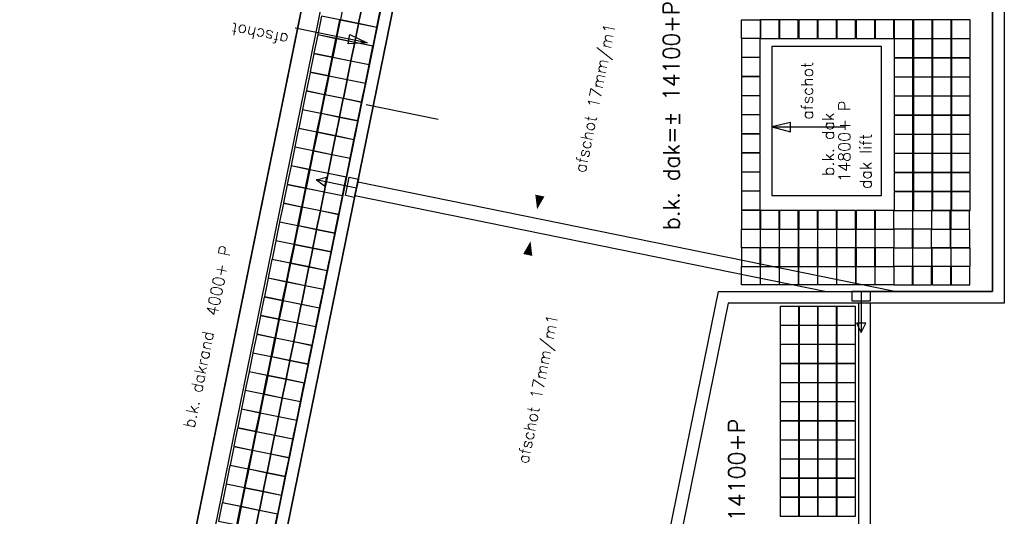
# Model space of a CAD drawing. Extents: x -101594 to 410648, y -2831 to 169921.
# Tile 7 of 31: x -82531 to -61409, y 69114 to 79773. Entities that reach past the tile are written whole.
import ezdxf
from ezdxf.enums import TextEntityAlignment as Align

# ---------------------------------------------------------------- set-up
doc = ezdxf.new("R2010")
doc.units = 0
doc.header["$LTSCALE"] = 50
doc.header["$MEASUREMENT"] = 0
for name, color, linetype in [('A--01A1_ACEER', 1, 'CONTINUOUS'), ('A--L27-A2-_DAKEN', 2, 'CONTINUOUS'), ('A--L27A08_OPPERVL-DAKBEG', 9, 'CONTINUOUS'), ('A--L27A1_DAKEN', 1, 'CONTINUOUS'), ('A--L27A2_DAKEN', 2, 'CONTINUOUS'), ('A--L27A4_DAKEN', 4, 'CONTINUOUS'), ('A--T01A-25_TEKST', 2, 'CONTINUOUS'), ('A--T01A-35_TEKST', 3, 'CONTINUOUS'), ('BETONTEGELS', 1, 'CONTINUOUS')]:
    doc.layers.add(name, color=color, linetype=linetype)
doc.styles.add('HIEMSTRA', font='romans.shx')

msp = doc.modelspace()

# ---------------------------------------------------------------- linework, layer by layer
at = {"layer": 'A--01A1_ACEER'}
msp.add_line((-75340, 75998.8), (-75280.1, 76292.8), dxfattribs=at)
at = {"layer": 'A--01A1_ACEER', "color": 6}
msp.add_lwpolyline([(-82530.7, 50317.2), (-81093.2, 57374.1), (-75774.3, 83485.4)], dxfattribs=at)
at = {"layer": 'A--L27-A2-_DAKEN'}
for p, q in [((-75307.3, 76155.3), (-76168.5, 76336.8)), ((-64480.5, 73938.1), (-64480.5, 73058.1))]:
    msp.add_line(p, q, dxfattribs=at)
for points in [[(-76168.5, 76336.8), (-76168.5, 76336.8), (-75952.1, 76393.4), (-75993.4, 76197.7)], [(-75544.3, 76000.9), (-75461.8, 76392.3), (-75266.1, 76351), (-75348.6, 75959.6)], [(-64680.5, 73738.1), (-64280.5, 73738.1), (-64280.5, 73938.1), (-64680.5, 73938.1)], [(-64480.5, 73058.1), (-64480.5, 73058.1), (-64380.5, 73258.1), (-64580.5, 73258.1)]]:
    msp.add_lwpolyline(points, close=True, dxfattribs=at)
at = {"layer": 'A--L27A08_OPPERVL-DAKBEG'}
msp.add_lwpolyline([(-75589.6, 94361.5), (-75589.6, 84392.6), (-81093.2, 57374.1), (-80701.3, 57294.2), (-80721.3, 57196.3), (-79251.3, 56896.8), (-78338.1, 61400.8), (-78559.5, 61445.9), (-71854.6, 94361.5)], close=True, dxfattribs=at)
at = {"layer": 'A--L27A1_DAKEN'}
for p, q in [((-75075.3, 79273.8), (-76620.8, 79588.6)), ((-73552.9, 77629.4), (-75098.4, 77944.2)), ((-66394.5, 77471.2), (-64817.3, 77471.2)), ((-75280.1, 76292.8), (-63790.3, 73952.3)), ((-75340, 75998.8), (-65223.8, 73938.1))]:
    msp.add_line(p, q, dxfattribs=at)
for points in [[(-67540.3, 73938.1), (-64530.5, 73938.1), (-61659.4, 73938.1), (-61659.4, 94146.3), (-71245.5, 96099), (-78264.7, 61640.9), (-70372.7, 60033.3), (-69734.6, 63165.9), (-67540.3, 73938.1)], [(-72140.2, 93961.5), (-75189.6, 93961.5), (-75189.6, 84352.2), (-80661.4, 57490.2)], [(-69467.6, 63224.3), (-64530.5, 64303.9), (-64530.5, 73688.1)]]:
    msp.add_lwpolyline(points, dxfattribs=at)
for points in [[(-70444.3, 80554, 0, 0, 0), (-71432, 75703.5, 0, 200, 0), (-71372.1, 75997.5, 0, 0, 0)], [(-72560.1, 70167.3, 0, 0, 0), (-71572.4, 75017.7, 0, 200, 0), (-71632.2, 74723.8, 0, 0, 0)], [(-72600, 69971.3, 0, 0, 0), (-73587.7, 65120.8, 0, 200, 0), (-73527.8, 65414.8, 0, 0, 0)]]:
    msp.add_lwpolyline(points, format="xyseb", dxfattribs=at)
for points in [[(-75447.3, 79451.6), (-75075.3, 79273.8), (-75075.3, 79273.8), (-75487.2, 79255.6)], [(-65994.1, 77569.5), (-66394.5, 77471.2), (-66394.5, 77471.2), (-65995, 77369.5)]]:
    msp.add_lwpolyline(points, close=True, dxfattribs=at)
at = {"layer": 'A--L27A2_DAKEN'}
msp.add_lwpolyline([(-71854.6, 94361.5), (-75589.6, 94361.5), (-75589.6, 84392.6), (-81053.3, 57570.1)], dxfattribs=at)
at = {"layer": 'A--L27A4_DAKEN', "color": 5}
for p, q in [((-67336.1, 73688.1), (-69522.2, 62956.4)), ((-64280.5, 73688.1), (-67336.1, 73688.1))]:
    msp.add_line(p, q, dxfattribs=at)
at = {"layer": 'A--L27A4_DAKEN'}
msp.add_line((-64280.5, 64102.7), (-64280.5, 73688.1), dxfattribs=at)
at = {"layer": 'A--L27A4_DAKEN', "color": 5}
msp.add_lwpolyline([(-69522.2, 62956.4), (-70177.7, 59738.5), (-78559.5, 61445.9), (-71440.6, 96393.9), (-61409.4, 94350.5), (-61409.4, 73688.1), (-64280.5, 73688.1)], dxfattribs=at)
at = {"layer": 'A--L27A4_DAKEN'}
msp.add_lwpolyline([(-69734.6, 63165.9), (-70372.7, 60033.3), (-78264.7, 61640.9), (-71245.5, 96099), (-61659.4, 94146.3), (-61659.4, 73938.1), (-64530.5, 73938.1)], dxfattribs=at)
at = {"layer": 'A--L27A4_DAKEN', "color": 5}
msp.add_lwpolyline([(-66394.5, 75996.8), (-64044.5, 75996.8), (-64044.5, 79197.2), (-66394.5, 79197.2)], close=True, dxfattribs=at)
at = {"layer": 'BETONTEGELS'}
for points in [[(-75180.6, 80087.2), (-75572.5, 80167), (-75652.4, 79775.1), (-75260.4, 79695.2)], [(-74788.6, 80007.3), (-75180.6, 80087.2), (-75260.4, 79695.2), (-74868.5, 79615.4)], [(-75664.2, 79767.3), (-76056.1, 79847.1), (-76136, 79455.1), (-75744, 79375.3)], [(-75262.4, 79685.4), (-75654.4, 79765.3), (-75734.2, 79373.3), (-75342.3, 79293.5)], [(-74870.5, 79605.6), (-75262.4, 79685.4), (-75342.3, 79293.5), (-74950.3, 79213.6)], [(-66649.6, 79369.2), (-67049.6, 79369.2), (-67049.6, 79769.2), (-66649.6, 79769.2)], [(-66239.6, 79769.2), (-66639.6, 79769.2), (-66639.6, 79369.2), (-66239.6, 79369.2)], [(-65829.6, 79769.2), (-66229.6, 79769.2), (-66229.6, 79369.2), (-65829.6, 79369.2)], [(-65419.6, 79769.2), (-65819.6, 79769.2), (-65819.6, 79369.2), (-65419.6, 79369.2)], [(-65009.6, 79769.2), (-65409.6, 79769.2), (-65409.6, 79369.2), (-65009.6, 79369.2)], [(-64599.6, 79769.2), (-64999.6, 79769.2), (-64999.6, 79369.2), (-64599.6, 79369.2)], [(-64189.6, 79769.2), (-64589.6, 79769.2), (-64589.6, 79369.2), (-64189.6, 79369.2)], [(-63779.6, 79769.2), (-64179.6, 79769.2), (-64179.6, 79369.2), (-63779.6, 79369.2)], [(-63369.6, 79769.2), (-63769.6, 79769.2), (-63769.6, 79369.2), (-63369.6, 79369.2)], [(-62959.6, 79769.2), (-63359.6, 79769.2), (-63359.6, 79369.2), (-62959.6, 79369.2)], [(-62549.6, 79769.2), (-62949.6, 79769.2), (-62949.6, 79369.2), (-62549.6, 79369.2)], [(-62139.6, 79769.2), (-62539.6, 79769.2), (-62539.6, 79369.2), (-62139.6, 79369.2)], [(-75746, 79365.5), (-76138, 79445.3), (-76217.8, 79053.4), (-75825.8, 78973.6)], [(-75344.3, 79283.7), (-75736.2, 79363.5), (-75816, 78971.6), (-75424.1, 78891.7)], [(-74952.3, 79203.8), (-75344.3, 79283.7), (-75424.1, 78891.7), (-75032.1, 78811.9)], [(-66649.6, 79369.2), (-67049.6, 79369.2), (-67049.6, 78969.2), (-66649.6, 78969.2)], [(-63369.6, 79359.2), (-63769.6, 79359.2), (-63769.6, 78959.2), (-63369.6, 78959.2)], [(-62959.6, 79359.2), (-63359.6, 79359.2), (-63359.6, 78959.2), (-62959.6, 78959.2)], [(-62549.6, 79359.2), (-62949.6, 79359.2), (-62949.6, 78959.2), (-62549.6, 78959.2)], [(-62139.6, 79359.2), (-62539.6, 79359.2), (-62539.6, 78959.2), (-62139.6, 78959.2)], [(-75827.8, 78963.8), (-76219.8, 79043.6), (-76299.6, 78651.6), (-75907.7, 78571.8)], [(-75426.1, 78881.9), (-75818, 78961.8), (-75897.9, 78569.8), (-75505.9, 78490)], [(-75034.1, 78802.1), (-75426.1, 78881.9), (-75505.9, 78490), (-75114, 78410.1)], [(-66649.6, 78959.2), (-67049.6, 78959.2), (-67049.6, 78559.2), (-66649.6, 78559.2)], [(-63369.6, 78949.2), (-63769.6, 78949.2), (-63769.6, 78549.2), (-63369.6, 78549.2)], [(-62959.6, 78949.2), (-63359.6, 78949.2), (-63359.6, 78549.2), (-62959.6, 78549.2)], [(-62549.6, 78949.2), (-62949.6, 78949.2), (-62949.6, 78549.2), (-62549.6, 78549.2)], [(-62139.6, 78949.2), (-62539.6, 78949.2), (-62539.6, 78549.2), (-62139.6, 78549.2)], [(-75909.7, 78562), (-76301.6, 78641.8), (-76381.5, 78249.9), (-75989.5, 78170.1)], [(-75507.9, 78480.2), (-75899.9, 78560), (-75979.7, 78168.1), (-75587.8, 78088.2)], [(-75116, 78400.3), (-75507.9, 78480.2), (-75587.8, 78088.2), (-75195.8, 78008.4)], [(-66649.6, 78549.2), (-67049.6, 78549.2), (-67049.6, 78149.2), (-66649.6, 78149.2)], [(-63369.6, 78539.2), (-63769.6, 78539.2), (-63769.6, 78139.2), (-63369.6, 78139.2)], [(-62959.6, 78539.2), (-63359.6, 78539.2), (-63359.6, 78139.2), (-62959.6, 78139.2)], [(-62549.6, 78539.2), (-62949.6, 78539.2), (-62949.6, 78139.2), (-62549.6, 78139.2)], [(-62139.6, 78539.2), (-62539.6, 78539.2), (-62539.6, 78139.2), (-62139.6, 78139.2)], [(-75991.5, 78160.3), (-76383.5, 78240.1), (-76463.3, 77848.1), (-76071.4, 77768.3)], [(-75589.8, 78078.4), (-75981.7, 78158.3), (-76061.6, 77766.3), (-75669.6, 77686.5)], [(-75197.8, 77998.6), (-75589.8, 78078.4), (-75669.6, 77686.5), (-75277.7, 77606.6)], [(-66649.6, 78139.2), (-67049.6, 78139.2), (-67049.6, 77739.2), (-66649.6, 77739.2)], [(-63369.6, 78129.2), (-63769.6, 78129.2), (-63769.6, 77729.2), (-63369.6, 77729.2)], [(-62959.6, 78129.2), (-63359.6, 78129.2), (-63359.6, 77729.2), (-62959.6, 77729.2)], [(-62549.6, 78129.2), (-62949.6, 78129.2), (-62949.6, 77729.2), (-62549.6, 77729.2)], [(-62139.6, 78129.2), (-62539.6, 78129.2), (-62539.6, 77729.2), (-62139.6, 77729.2)], [(-76073.4, 77758.5), (-76465.3, 77838.3), (-76545.1, 77446.4), (-76153.2, 77366.6)], [(-75671.6, 77676.7), (-76063.6, 77756.5), (-76143.4, 77364.6), (-75751.4, 77284.7)], [(-66649.6, 77729.2), (-67049.6, 77729.2), (-67049.6, 77329.2), (-66649.6, 77329.2)], [(-75279.7, 77596.8), (-75671.6, 77676.7), (-75751.4, 77284.7), (-75359.5, 77204.9)], [(-63369.6, 77719.2), (-63769.6, 77719.2), (-63769.6, 77319.2), (-63369.6, 77319.2)], [(-62959.6, 77719.2), (-63359.6, 77719.2), (-63359.6, 77319.2), (-62959.6, 77319.2)], [(-62549.6, 77719.2), (-62949.6, 77719.2), (-62949.6, 77319.2), (-62549.6, 77319.2)], [(-62139.6, 77719.2), (-62539.6, 77719.2), (-62539.6, 77319.2), (-62139.6, 77319.2)], [(-76155.2, 77356.8), (-76547.1, 77436.6), (-76627, 77044.6), (-76235, 76964.8)], [(-75753.4, 77274.9), (-76145.4, 77354.8), (-76225.2, 76962.8), (-75833.3, 76883)], [(-66649.6, 77319.2), (-67049.6, 77319.2), (-67049.6, 76919.2), (-66649.6, 76919.2)], [(-63369.6, 77309.2), (-63769.6, 77309.2), (-63769.6, 76909.2), (-63369.6, 76909.2)], [(-62959.6, 77309.2), (-63359.6, 77309.2), (-63359.6, 76909.2), (-62959.6, 76909.2)], [(-62549.6, 77309.2), (-62949.6, 77309.2), (-62949.6, 76909.2), (-62549.6, 76909.2)], [(-62139.6, 77309.2), (-62539.6, 77309.2), (-62539.6, 76909.2), (-62139.6, 76909.2)], [(-75361.5, 77195.1), (-75753.4, 77274.9), (-75833.3, 76883), (-75441.3, 76803.1)], [(-76237, 76955), (-76629, 77034.8), (-76708.8, 76642.9), (-76316.9, 76563.1)], [(-75835.3, 76873.2), (-76227.2, 76953), (-76307.1, 76561.1), (-75915.1, 76481.2)], [(-66649.6, 76909.2), (-67049.6, 76909.2), (-67049.6, 76509.2), (-66649.6, 76509.2)], [(-63369.6, 76899.2), (-63769.6, 76899.2), (-63769.6, 76499.2), (-63369.6, 76499.2)], [(-62959.6, 76899.2), (-63359.6, 76899.2), (-63359.6, 76499.2), (-62959.6, 76499.2)], [(-62549.6, 76899.2), (-62949.6, 76899.2), (-62949.6, 76499.2), (-62549.6, 76499.2)], [(-62139.6, 76899.2), (-62539.6, 76899.2), (-62539.6, 76499.2), (-62139.6, 76499.2)], [(-75443.3, 76793.3), (-75835.3, 76873.2), (-75915.1, 76481.2), (-75523.2, 76401.4)], [(-76318.9, 76553.3), (-76710.8, 76633.1), (-76790.7, 76241.1), (-76398.7, 76161.3)], [(-75917.1, 76471.4), (-76309.1, 76551.3), (-76388.9, 76159.3), (-75997, 76079.5)], [(-75525.2, 76391.6), (-75917.1, 76471.4), (-75997, 76079.5), (-75605, 75999.6)], [(-66649.6, 76499.2), (-67049.6, 76499.2), (-67049.6, 76099.2), (-66649.6, 76099.2)], [(-63369.6, 76489.2), (-63769.6, 76489.2), (-63769.6, 76089.2), (-63369.6, 76089.2)], [(-62959.6, 76489.2), (-63359.6, 76489.2), (-63359.6, 76089.2), (-62959.6, 76089.2)], [(-62549.6, 76489.2), (-62949.6, 76489.2), (-62949.6, 76089.2), (-62549.6, 76089.2)], [(-62139.6, 76489.2), (-62539.6, 76489.2), (-62539.6, 76089.2), (-62139.6, 76089.2)], [(-76400.7, 76151.5), (-76792.7, 76231.3), (-76872.5, 75839.4), (-76480.5, 75759.6)], [(-75999, 76069.7), (-76390.9, 76149.5), (-76470.7, 75757.6), (-76078.8, 75677.7)], [(-75607, 75989.8), (-75999, 76069.7), (-76078.8, 75677.7), (-75686.8, 75597.9)], [(-66649.6, 76089.2), (-67049.6, 76089.2), (-67049.6, 75689.2), (-66649.6, 75689.2)], [(-63369.6, 76079.2), (-63769.6, 76079.2), (-63769.6, 75679.2), (-63369.6, 75679.2)], [(-62959.6, 76079.2), (-63359.6, 76079.2), (-63359.6, 75679.2), (-62959.6, 75679.2)], [(-62549.6, 76079.2), (-62949.6, 76079.2), (-62949.6, 75679.2), (-62549.6, 75679.2)], [(-62139.6, 76079.2), (-62539.6, 76079.2), (-62539.6, 75679.2), (-62139.6, 75679.2)], [(-76482.5, 75749.8), (-76874.5, 75829.6), (-76954.3, 75437.6), (-76562.4, 75357.8)], [(-76080.8, 75667.9), (-76472.7, 75747.8), (-76552.6, 75355.8), (-76160.6, 75276)], [(-75688.8, 75588.1), (-76080.8, 75667.9), (-76160.6, 75276), (-75768.7, 75196.1)], [(-66649.6, 75679.2), (-67049.6, 75679.2), (-67049.6, 75279.2), (-66649.6, 75279.2)], [(-66239.6, 75679.2), (-66639.6, 75679.2), (-66639.6, 75279.2), (-66239.6, 75279.2)], [(-65829.6, 75679.2), (-66229.6, 75679.2), (-66229.6, 75279.2), (-65829.6, 75279.2)], [(-65419.6, 75679.2), (-65819.6, 75679.2), (-65819.6, 75279.2), (-65419.6, 75279.2)], [(-65009.6, 75679.2), (-65409.6, 75679.2), (-65409.6, 75279.2), (-65009.6, 75279.2)], [(-64599.6, 75679.2), (-64999.6, 75679.2), (-64999.6, 75279.2), (-64599.6, 75279.2)], [(-64189.6, 75679.2), (-64589.6, 75679.2), (-64589.6, 75279.2), (-64189.6, 75279.2)], [(-63779.6, 75679.2), (-64179.6, 75679.2), (-64179.6, 75279.2), (-63779.6, 75279.2)], [(-63779.6, 75679.2), (-63379.6, 75679.2), (-63379.6, 75279.2), (-63779.6, 75279.2)], [(-63369.6, 75679.2), (-62969.6, 75679.2), (-62969.6, 75279.2), (-63369.6, 75279.2)], [(-62569.6, 75679.2), (-62969.6, 75679.2), (-62969.6, 75279.2), (-62569.6, 75279.2)], [(-62159.6, 75679.2), (-62559.6, 75679.2), (-62559.6, 75279.2), (-62159.6, 75279.2)], [(-76564.4, 75348), (-76956.3, 75427.8), (-77036.2, 75035.9), (-76644.2, 74956.1)], [(-76162.6, 75266.2), (-76554.6, 75346), (-76634.4, 74954.1), (-76242.5, 74874.2)], [(-75770.7, 75186.3), (-76162.6, 75266.2), (-76242.5, 74874.2), (-75850.5, 74794.4)], [(-66649.6, 74879.2), (-67049.6, 74879.2), (-67049.6, 75279.2), (-66649.6, 75279.2)], [(-66239.6, 74879.2), (-66639.6, 74879.2), (-66639.6, 75279.2), (-66239.6, 75279.2)], [(-65829.6, 74879.2), (-66229.6, 74879.2), (-66229.6, 75279.2), (-65829.6, 75279.2)], [(-65419.6, 74879.2), (-65819.6, 74879.2), (-65819.6, 75279.2), (-65419.6, 75279.2)], [(-65009.6, 74879.2), (-65409.6, 74879.2), (-65409.6, 75279.2), (-65009.6, 75279.2)], [(-64599.6, 74879.2), (-64999.6, 74879.2), (-64999.6, 75279.2), (-64599.6, 75279.2)], [(-64189.6, 74879.2), (-64589.6, 74879.2), (-64589.6, 75279.2), (-64189.6, 75279.2)], [(-63779.6, 74879.2), (-64179.6, 74879.2), (-64179.6, 75279.2), (-63779.6, 75279.2)], [(-63779.6, 74879.2), (-63379.6, 74879.2), (-63379.6, 75279.2), (-63779.6, 75279.2)], [(-63369.6, 74879.2), (-62969.6, 74879.2), (-62969.6, 75279.2), (-63369.6, 75279.2)], [(-62569.6, 74879.2), (-62969.6, 74879.2), (-62969.6, 75279.2), (-62569.6, 75279.2)], [(-62159.6, 74879.2), (-62559.6, 74879.2), (-62559.6, 75279.2), (-62159.6, 75279.2)], [(-76646.2, 74946.3), (-77038.2, 75026.1), (-77118, 74634.1), (-76726.1, 74554.3)], [(-76244.5, 74864.4), (-76636.4, 74944.3), (-76716.3, 74552.3), (-76324.3, 74472.5)], [(-75852.5, 74784.6), (-76244.5, 74864.4), (-76324.3, 74472.5), (-75932.4, 74392.6)], [(-66649.6, 74879.2), (-67049.6, 74879.2), (-67049.6, 74479.2), (-66649.6, 74479.2)], [(-66239.6, 74879.2), (-66639.6, 74879.2), (-66639.6, 74479.2), (-66239.6, 74479.2)], [(-65829.6, 74879.2), (-66229.6, 74879.2), (-66229.6, 74479.2), (-65829.6, 74479.2)], [(-65419.6, 74879.2), (-65819.6, 74879.2), (-65819.6, 74479.2), (-65419.6, 74479.2)], [(-65009.6, 74879.2), (-65409.6, 74879.2), (-65409.6, 74479.2), (-65009.6, 74479.2)], [(-64599.6, 74879.2), (-64999.6, 74879.2), (-64999.6, 74479.2), (-64599.6, 74479.2)], [(-64189.6, 74879.2), (-64589.6, 74879.2), (-64589.6, 74479.2), (-64189.6, 74479.2)], [(-63779.6, 74879.2), (-64179.6, 74879.2), (-64179.6, 74479.2), (-63779.6, 74479.2)], [(-63779.6, 74879.2), (-63379.6, 74879.2), (-63379.6, 74479.2), (-63779.6, 74479.2)], [(-63369.6, 74879.2), (-62969.6, 74879.2), (-62969.6, 74479.2), (-63369.6, 74479.2)], [(-62959.6, 74879.2), (-62559.6, 74879.2), (-62559.6, 74479.2), (-62959.6, 74479.2)], [(-62549.6, 74879.2), (-62149.6, 74879.2), (-62149.6, 74479.2), (-62549.6, 74479.2)], [(-76728, 74544.5), (-77120, 74624.4), (-77199.8, 74232.4), (-76807.9, 74152.6)], [(-76326.3, 74462.7), (-76718.3, 74542.5), (-76798.1, 74150.6), (-76406.1, 74070.7)], [(-75934.3, 74382.8), (-76326.3, 74462.7), (-76406.1, 74070.7), (-76014.2, 73990.9)], [(-66649.6, 74079.2), (-67049.6, 74079.2), (-67049.6, 74479.2), (-66649.6, 74479.2)], [(-66239.6, 74079.2), (-66639.6, 74079.2), (-66639.6, 74479.2), (-66239.6, 74479.2)], [(-65829.6, 74079.2), (-66229.6, 74079.2), (-66229.6, 74479.2), (-65829.6, 74479.2)], [(-65419.6, 74079.2), (-65819.6, 74079.2), (-65819.6, 74479.2), (-65419.6, 74479.2)], [(-65009.6, 74079.2), (-65409.6, 74079.2), (-65409.6, 74479.2), (-65009.6, 74479.2)], [(-64599.6, 74079.2), (-64999.6, 74079.2), (-64999.6, 74479.2), (-64599.6, 74479.2)], [(-64189.6, 74079.2), (-64589.6, 74079.2), (-64589.6, 74479.2), (-64189.6, 74479.2)], [(-63779.6, 74079.2), (-64179.6, 74079.2), (-64179.6, 74479.2), (-63779.6, 74479.2)], [(-63779.6, 74079.2), (-63379.6, 74079.2), (-63379.6, 74479.2), (-63779.6, 74479.2)], [(-63369.6, 74079.2), (-62969.6, 74079.2), (-62969.6, 74479.2), (-63369.6, 74479.2)], [(-62959.6, 74079.2), (-62559.6, 74079.2), (-62559.6, 74479.2), (-62959.6, 74479.2)], [(-62549.6, 74079.2), (-62149.6, 74079.2), (-62149.6, 74479.2), (-62549.6, 74479.2)], [(-76809.9, 74142.8), (-77201.8, 74222.6), (-77281.7, 73830.6), (-76889.7, 73750.8)], [(-76408.1, 74060.9), (-76800.1, 74140.8), (-76879.9, 73748.8), (-76488, 73669)], [(-76016.2, 73981.1), (-76408.1, 74060.9), (-76488, 73669), (-76096, 73589.1)], [(-76891.7, 73741), (-77283.7, 73820.9), (-77363.5, 73428.9), (-76971.6, 73349.1)], [(-76490, 73659.2), (-76881.9, 73739), (-76961.8, 73347.1), (-76569.8, 73267.2)], [(-76098, 73579.3), (-76490, 73659.2), (-76569.8, 73267.2), (-76177.9, 73187.4)], [(-65819.6, 73619.2), (-66219.6, 73619.2), (-66219.6, 73219.2), (-65819.6, 73219.2)], [(-65409.6, 73619.2), (-65809.6, 73619.2), (-65809.6, 73219.2), (-65409.6, 73219.2)], [(-65009.6, 73619.2), (-65409.6, 73619.2), (-65409.6, 73219.2), (-65009.6, 73219.2)], [(-64599.6, 73619.2), (-64999.6, 73619.2), (-64999.6, 73219.2), (-64599.6, 73219.2)], [(-76973.6, 73339.3), (-77365.5, 73419.1), (-77445.4, 73027.2), (-77053.4, 72947.3)], [(-76571.8, 73257.4), (-76963.8, 73337.3), (-77043.6, 72945.3), (-76651.7, 72865.5)], [(-76179.9, 73177.6), (-76571.8, 73257.4), (-76651.7, 72865.5), (-76259.7, 72785.6)], [(-65819.6, 73209.2), (-66219.6, 73209.2), (-66219.6, 72809.2), (-65819.6, 72809.2)], [(-65409.6, 73209.2), (-65809.6, 73209.2), (-65809.6, 72809.2), (-65409.6, 72809.2)], [(-65009.6, 73209.2), (-65409.6, 73209.2), (-65409.6, 72809.2), (-65009.6, 72809.2)], [(-64599.6, 73209.2), (-64999.6, 73209.2), (-64999.6, 72809.2), (-64599.6, 72809.2)], [(-77055.4, 72937.5), (-77447.3, 73017.4), (-77527.2, 72625.4), (-77135.2, 72545.6)], [(-76653.6, 72855.7), (-77045.6, 72935.5), (-77125.4, 72543.6), (-76733.5, 72463.7)], [(-76261.7, 72775.8), (-76653.6, 72855.7), (-76733.5, 72463.7), (-76341.5, 72383.9)], [(-65819.6, 72799.2), (-66219.6, 72799.2), (-66219.6, 72399.2), (-65819.6, 72399.2)], [(-65409.6, 72799.2), (-65809.6, 72799.2), (-65809.6, 72399.2), (-65409.6, 72399.2)], [(-65009.6, 72799.2), (-65409.6, 72799.2), (-65409.6, 72399.2), (-65009.6, 72399.2)], [(-64599.6, 72799.2), (-64999.6, 72799.2), (-64999.6, 72399.2), (-64599.6, 72399.2)], [(-77137.2, 72535.8), (-77529.2, 72615.6), (-77609, 72223.7), (-77217.1, 72143.8)], [(-76735.5, 72453.9), (-77127.4, 72533.8), (-77207.3, 72141.8), (-76815.3, 72062)], [(-76343.5, 72374.1), (-76735.5, 72453.9), (-76815.3, 72062), (-76423.4, 71982.1)], [(-65819.6, 72389.2), (-66219.6, 72389.2), (-66219.6, 71989.2), (-65819.6, 71989.2)], [(-65409.6, 72389.2), (-65809.6, 72389.2), (-65809.6, 71989.2), (-65409.6, 71989.2)], [(-65009.6, 72389.2), (-65409.6, 72389.2), (-65409.6, 71989.2), (-65009.6, 71989.2)], [(-64599.6, 72389.2), (-64999.6, 72389.2), (-64999.6, 71989.2), (-64599.6, 71989.2)], [(-77219.1, 72134), (-77611, 72213.9), (-77690.9, 71821.9), (-77298.9, 71742.1)], [(-76817.3, 72052.2), (-77209.3, 72132), (-77289.1, 71740.1), (-76897.2, 71660.2)], [(-76425.4, 71972.3), (-76817.3, 72052.2), (-76897.2, 71660.2), (-76505.2, 71580.4)], [(-65819.6, 71979.2), (-66219.6, 71979.2), (-66219.6, 71579.2), (-65819.6, 71579.2)], [(-65409.6, 71979.2), (-65809.6, 71979.2), (-65809.6, 71579.2), (-65409.6, 71579.2)], [(-65009.6, 71979.2), (-65409.6, 71979.2), (-65409.6, 71579.2), (-65009.6, 71579.2)], [(-64599.6, 71979.2), (-64999.6, 71979.2), (-64999.6, 71579.2), (-64599.6, 71579.2)], [(-77300.9, 71732.3), (-77692.9, 71812.1), (-77772.7, 71420.2), (-77380.7, 71340.3)], [(-76899.2, 71650.4), (-77291.1, 71730.3), (-77371, 71338.3), (-76979, 71258.5)], [(-76507.2, 71570.6), (-76899.2, 71650.4), (-76979, 71258.5), (-76587, 71178.6)], [(-77382.7, 71330.5), (-77774.7, 71410.4), (-77854.5, 71018.4), (-77462.6, 70938.6)], [(-65819.6, 71569.2), (-66219.6, 71569.2), (-66219.6, 71169.2), (-65819.6, 71169.2)], [(-65409.6, 71569.2), (-65809.6, 71569.2), (-65809.6, 71169.2), (-65409.6, 71169.2)], [(-65009.6, 71569.2), (-65409.6, 71569.2), (-65409.6, 71169.2), (-65009.6, 71169.2)], [(-64599.6, 71569.2), (-64999.6, 71569.2), (-64999.6, 71169.2), (-64599.6, 71169.2)], [(-76981, 71248.7), (-77372.9, 71328.5), (-77452.8, 70936.6), (-77060.8, 70856.7)], [(-76589, 71168.8), (-76981, 71248.7), (-77060.8, 70856.7), (-76668.9, 70776.9)], [(-77464.6, 70928.8), (-77856.5, 71008.6), (-77936.4, 70616.7), (-77544.4, 70536.8)], [(-65819.6, 71159.2), (-66219.6, 71159.2), (-66219.6, 70759.2), (-65819.6, 70759.2)], [(-65409.6, 71159.2), (-65809.6, 71159.2), (-65809.6, 70759.2), (-65409.6, 70759.2)], [(-65009.6, 71159.2), (-65409.6, 71159.2), (-65409.6, 70759.2), (-65009.6, 70759.2)], [(-64599.6, 71159.2), (-64999.6, 71159.2), (-64999.6, 70759.2), (-64599.6, 70759.2)], [(-77062.8, 70846.9), (-77454.8, 70926.8), (-77534.6, 70534.8), (-77142.7, 70455)], [(-76670.9, 70767.1), (-77062.8, 70846.9), (-77142.7, 70455), (-76750.7, 70375.1)], [(-77546.4, 70527), (-77938.4, 70606.9), (-78018.2, 70214.9), (-77626.3, 70135.1)], [(-65819.6, 70749.2), (-66219.6, 70749.2), (-66219.6, 70349.2), (-65819.6, 70349.2)], [(-65409.6, 70749.2), (-65809.6, 70749.2), (-65809.6, 70349.2), (-65409.6, 70349.2)], [(-65009.6, 70749.2), (-65409.6, 70749.2), (-65409.6, 70349.2), (-65009.6, 70349.2)], [(-64599.6, 70749.2), (-64999.6, 70749.2), (-64999.6, 70349.2), (-64599.6, 70349.2)], [(-77144.7, 70445.2), (-77536.6, 70525), (-77616.5, 70133.1), (-77224.5, 70053.2)], [(-76752.7, 70365.3), (-77144.7, 70445.2), (-77224.5, 70053.2), (-76832.6, 69973.4)], [(-65819.6, 70339.2), (-66219.6, 70339.2), (-66219.6, 69939.2), (-65819.6, 69939.2)], [(-65409.6, 70339.2), (-65809.6, 70339.2), (-65809.6, 69939.2), (-65409.6, 69939.2)], [(-65009.6, 70339.2), (-65409.6, 70339.2), (-65409.6, 69939.2), (-65009.6, 69939.2)], [(-64599.6, 70339.2), (-64999.6, 70339.2), (-64999.6, 69939.2), (-64599.6, 69939.2)], [(-77628.3, 70125.3), (-78020.2, 70205.1), (-78100, 69813.2), (-77708.1, 69733.3)], [(-77226.5, 70043.4), (-77618.5, 70123.3), (-77698.3, 69731.3), (-77306.3, 69651.5)], [(-76834.6, 69963.6), (-77226.5, 70043.4), (-77306.3, 69651.5), (-76914.4, 69571.6)], [(-65819.6, 69929.2), (-66219.6, 69929.2), (-66219.6, 69529.2), (-65819.6, 69529.2)], [(-65409.6, 69929.2), (-65809.6, 69929.2), (-65809.6, 69529.2), (-65409.6, 69529.2)], [(-65009.6, 69929.2), (-65409.6, 69929.2), (-65409.6, 69529.2), (-65009.6, 69529.2)], [(-64599.6, 69929.2), (-64999.6, 69929.2), (-64999.6, 69529.2), (-64599.6, 69529.2)], [(-77710.1, 69723.5), (-78102, 69803.4), (-78181.9, 69411.4), (-77789.9, 69331.6)], [(-77308.3, 69641.7), (-77700.3, 69721.5), (-77780.1, 69329.6), (-77388.2, 69249.7)], [(-76916.4, 69561.8), (-77308.3, 69641.7), (-77388.2, 69249.7), (-76996.2, 69169.9)], [(-65819.6, 69519.2), (-66219.6, 69519.2), (-66219.6, 69119.2), (-65819.6, 69119.2)], [(-65409.6, 69519.2), (-65809.6, 69519.2), (-65809.6, 69119.2), (-65409.6, 69119.2)], [(-65009.6, 69519.2), (-65409.6, 69519.2), (-65409.6, 69119.2), (-65009.6, 69119.2)], [(-64599.6, 69519.2), (-64999.6, 69519.2), (-64999.6, 69119.2), (-64599.6, 69119.2)], [(-77791.9, 69321.8), (-78183.9, 69401.6), (-78263.7, 69009.7), (-77871.8, 68929.8)], [(-77390.2, 69239.9), (-77782.1, 69319.8), (-77862, 68927.8), (-77470, 68848)], [(-76998.2, 69160.1), (-77390.2, 69239.9), (-77470, 68848), (-77078.1, 68768.1)]]:
    msp.add_lwpolyline(points, close=True, dxfattribs=at)

# ---------------------------------------------------------------- texts
at = {"layer": 'A--T01A-25_TEKST', "style": 'HIEMSTRA'}
for s, rotation, p in [('afschot', 168.48629, (-76746.2, 79455.9)), ('afschot', 90, (-65514.7, 77624.4)), ('dak lift', 90, (-64261, 76136.1)), ('afschot 17mm/m1', 78.48629, (-71623.6, 70223.8))]:
    msp.add_text(s, height=250, rotation=rotation, dxfattribs=at).set_placement(p)
for s, rotation, p in [('afschot 17mm/m1', 78.48629, (-69746.7, 79661.3)), ('14800+ P', 90, (-64714.3, 78038.1)), ('b.k. dak ', 90, (-65063.8, 77948.8)), ('b.k. dakrand  4000+ P', 78.4863, (-77986.5, 74897.2))]:
    msp.add_text(s, height=250, rotation=rotation, dxfattribs=at).set_placement(p, align=Align.RIGHT)
at = {"layer": 'A--T01A-35_TEKST', "style": 'HIEMSTRA'}
for p in [(-68377.8, 75256.4), (-66975.8, 66140.2)]:
    msp.add_text('b.k. dak=%%P 14100+P', height=350, rotation=90, dxfattribs=at).set_placement(p)

doc.saveas('drawing.dxf')
